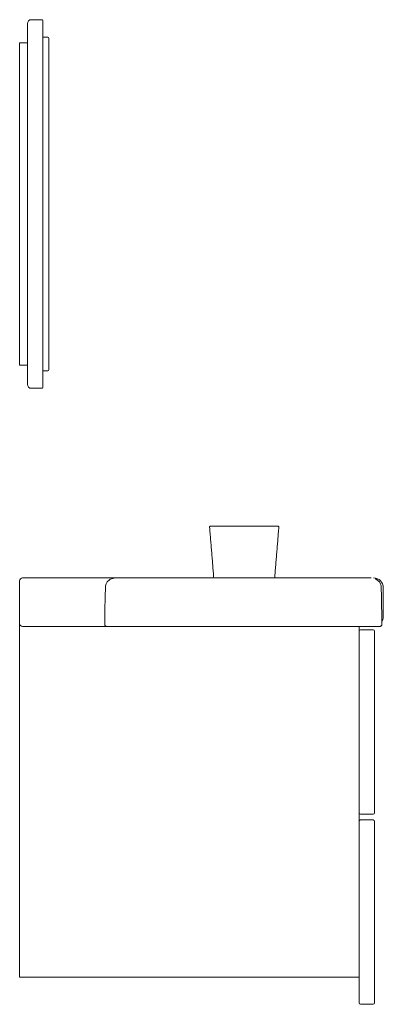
# Model space of a CAD drawing. Header units: millimetres. Extents: x 4081.19 to 4081.56, y 1823.93 to 1824.95.
import ezdxf

# ---------------------------------------------------------------- set-up
doc = ezdxf.new("R2010")
doc.units = ezdxf.units.MM
doc.linetypes.add('SLD-Solid', pattern=[0])
doc.layers.add('SANINDUSA', color=3, linetype='Continuous')

msp = doc.modelspace()

# ---------------------------------------------------------------- linework, layer by layer
at = {"layer": 'SANINDUSA', "linetype": 'SLD-Solid', "lineweight": 15}
for p, q in [((4081.2085, 1824.947), (4081.1975, 1824.947)), ((4081.1935, 1824.847), (4081.1935, 1824.943)), ((4081.2095, 1824.946), (4081.2095, 1824.847)), ((4081.2145, 1824.929), (4081.2095, 1824.929)), ((4081.2155, 1824.928), (4081.2155, 1824.847)), ((4081.1855, 1824.923), (4081.1935, 1824.923)), ((4081.1855, 1824.847), (4081.1855, 1824.923)), ((4081.1855, 1824.667), (4081.1855, 1824.847)), ((4081.1935, 1824.667), (4081.1935, 1824.847)), ((4081.2095, 1824.847), (4081.2095, 1824.667)), ((4081.2155, 1824.847), (4081.2155, 1824.667)), ((4081.1855, 1824.591), (4081.1855, 1824.667)), ((4081.1935, 1824.571), (4081.1935, 1824.667)), ((4081.2095, 1824.667), (4081.2095, 1824.568)), ((4081.2155, 1824.667), (4081.2155, 1824.586)), ((4081.1855, 1824.591), (4081.1935, 1824.591)), ((4081.2145, 1824.585), (4081.2095, 1824.585)), ((4081.2085, 1824.567), (4081.1975, 1824.567)), ((4081.3824, 1824.425), (4081.4518, 1824.425)), ((4081.1855, 1824.3685), (4081.1855, 1824.3665)), ((4081.284, 1824.3715), (4081.1885, 1824.3715)), ((4081.5481, 1824.3715), (4081.2842, 1824.3715)), ((4081.1855, 1824.3665), (4081.1855, 1824.3265)), ((4081.5605, 1824.3315), (4081.5605, 1824.3615)), ((4081.1855, 1824.3265), (4081.1855, 1824.3245)), ((4081.1855, 1824.3245), (4081.1855, 1823.96)), ((4081.1885, 1824.3215), (4081.2753, 1824.3215)), ((4081.5569, 1824.3215), (4081.2755, 1824.3215)), ((4081.5355, 1824.3215), (4081.5355, 1823.96)), ((4081.537, 1824.318), (4081.55, 1824.318)), ((4081.5515, 1824.3165), (4081.5515, 1824.1295)), ((4081.55, 1824.128), (4081.537, 1824.128)), ((4081.537, 1824.122), (4081.55, 1824.122)), ((4081.5515, 1824.1205), (4081.5515, 1823.982)), ((4081.5515, 1823.982), (4081.5515, 1823.9335)), ((4081.1855, 1823.96), (4081.5355, 1823.96)), ((4081.5355, 1823.9335), (4081.5355, 1823.96)), ((4081.55, 1823.932), (4081.537, 1823.932))]:
    msp.add_line(p, q, dxfattribs=at)
at = {"layer": 'SANINDUSA', "linetype": 'SLD-Solid', "lineweight": 15, "flags": 128}
msp.add_lwpolyline([(4081.2831, 1824.3714), (4081.2826, 1824.3713), (4081.2816, 1824.3711), (4081.2789, 1824.3701), (4081.2781, 1824.3695), (4081.2774, 1824.3689), (4081.2766, 1824.3682), (4081.2759, 1824.3674), (4081.2748, 1824.3656), (4081.2741, 1824.3633), (4081.2739, 1824.3621), (4081.2739, 1824.3617), (4081.2739, 1824.3617), (4081.2739, 1824.3616), (4081.2739, 1824.3616), (4081.2739, 1824.3616), (4081.2739, 1824.3616), (4081.2739, 1824.3616), (4081.2739, 1824.3616), (4081.2739, 1824.3616), (4081.2739, 1824.3616), (4081.2737, 1824.3523), (4081.2735, 1824.3378), (4081.2732, 1824.3237)], dxfattribs=at)
at = {"layer": 'SANINDUSA', "linetype": 'SLD-Solid', "lineweight": 15}
for centre, radius, start, end in [((4081.1975, 1824.943), 0.004, 90, 180), ((4081.2085, 1824.946), 0.001, 0, 90), ((4081.2145, 1824.928), 0.001, 0, 90), ((4081.2145, 1824.586), 0.001, 270, 0), ((4081.1975, 1824.571), 0.004, 180, 270), ((4081.2085, 1824.568), 0.001, 270, 0), ((4081.3824, 1824.424), 0.001, 90, 184.6435), ((4081.4518, 1824.424), 0.001, 355.3565, 90), ((4081.1885, 1824.3685), 0.003, 90, 180), ((4081.5505, 1824.3615), 0.01, 0, 90), ((4081.5505, 1824.3315), 0.01, 328.517, 0), ((4081.1885, 1824.3245), 0.003, 180, 270), ((4081.537, 1824.3165), 0.0015, 90, 180), ((4081.55, 1824.3165), 0.0015, 0, 90), ((4081.537, 1824.1295), 0.0015, 180, 270), ((4081.55, 1824.1295), 0.0015, 270, 0), ((4081.537, 1824.1205), 0.0015, 90, 180), ((4081.55, 1824.1205), 0.0015, 0, 90), ((4081.537, 1823.9335), 0.0015, 180, 270), ((4081.55, 1823.9335), 0.0015, 270, 0)]:
    msp.add_arc(centre, radius, start, end, dxfattribs=at)
for points in [[(4081.3814, 1824.4239), (4081.3857, 1824.3715)], [(4081.4485, 1824.3715), (4081.4528, 1824.4239)]]:
    msp.add_open_spline(points, degree=1, dxfattribs=at)
for points, knots in [([(4081.5591, 1824.3237), (4081.559, 1824.3273), (4081.5589, 1824.3348), (4081.5587, 1824.3464), (4081.5585, 1824.3552), (4081.5584, 1824.3602), (4081.5584, 1824.3612), (4081.5584, 1824.3615), (4081.5584, 1824.3615), (4081.5584, 1824.3616), (4081.5584, 1824.3616), (4081.5584, 1824.3616), (4081.5584, 1824.3616), (4081.5584, 1824.3616), (4081.5584, 1824.3616), (4081.5584, 1824.3616), (4081.5584, 1824.3616), (4081.5584, 1824.3622), (4081.5583, 1824.3634), (4081.5578, 1824.3652), (4081.557, 1824.3667), (4081.5561, 1824.3678), (4081.5554, 1824.3686), (4081.5546, 1824.3692), (4081.5539, 1824.3698), (4081.553, 1824.3703), (4081.5524, 1824.3705), (4081.5521, 1824.3707)], [0, 0, 0, 0, 0.214969, 0.457125, 0.70049, 0.747143, 0.758857, 0.761788, 0.763254, 0.763988, 0.764354, 0.764538, 0.764629, 0.764675, 0.764687, 0.764688, 0.764688, 0.764689, 0.799321, 0.83702, 0.877408, 0.900482, 0.924609, 0.940994, 0.957617, 0.981952, 1, 1, 1, 1]), ([(4081.2732, 1824.3237), (4081.2732, 1824.3234), (4081.2733, 1824.3228), (4081.2738, 1824.3221), (4081.2745, 1824.3217), (4081.275, 1824.3215), (4081.2753, 1824.3215), (4081.2755, 1824.3215)], [0, 0, 0, 0, 0.250146, 0.500095, 0.749611, 0.874833, 1, 1, 1, 1]), ([(4081.5569, 1824.3215), (4081.5572, 1824.3215), (4081.5578, 1824.3216), (4081.5585, 1824.3221), (4081.559, 1824.3228), (4081.5591, 1824.3234), (4081.5591, 1824.3237)], [0, 0, 0, 0, 0.2499256, 0.4999049, 0.7499378, 1, 1, 1, 1])]:
    msp.add_open_spline(points, degree=3, knots=knots, dxfattribs=at)

doc.saveas('drawing.dxf')
